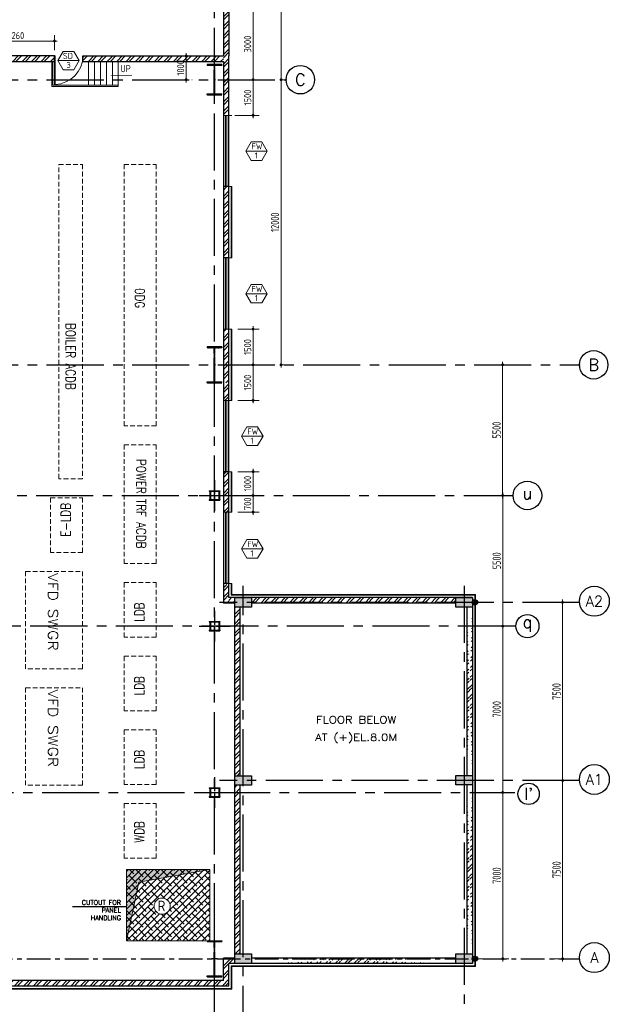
# Model space of a CAD drawing. Extents: x 18893 to 3351893, y -610358 to 406739.
# Tile 86 of 256: x 636736 to 661555, y 102356 to 143800. Entities that reach past the tile are written whole.
import ezdxf
from ezdxf.enums import TextEntityAlignment as Align

# ---------------------------------------------------------------- set-up
doc = ezdxf.new("R2010")
doc.units = 0
doc.header["$LTSCALE"] = 800
doc.header["$MEASUREMENT"] = 0
for name, pattern in [('CENTER', [2, 1.25, -0.25, 0.25, -0.25]), ('CENTER2', [1.125, 0.75, -0.125, 0.125, -0.125]), ('CONTINOUS', [0]), ('HIDDEN', [0.375, 0.25, -0.125])]:
    doc.linetypes.add(name, pattern=pattern)
doc.layers.get('0').update_dxf_attribs({"linetype": 'CONTINUOUS'})
for name, color, linetype in [('0-7-COL', 2, 'CENTER'), ('Aux Ped Stel', 7, 'CONTINUOUS'), ('Aux_col', 7, 'CONTINUOUS'), ('CL', 2, 'CENTER2'), ('COL', 1, 'CENTER'), ('GRID', 8, 'CENTER'), ('HATCH', 9, 'CONTINUOUS'), ('RAINWATER', 2, 'CONTINUOUS'), ('REV3', 2, 'CONTINUOUS'), ('WALL', 6, 'CONTINUOUS')]:
    doc.layers.add(name, color=color, linetype=linetype)
for name, color, linetype, lineweight in [('2CON', 1, 'CONTINUOUS', 13), ('A-CHEQUERED PLATE HATCH', 254, 'CONTINUOUS', 5), ('A-WIN TAG', 3, 'CONTINUOUS', 13), ('CLAD-1', 3, 'CONTINUOUS', 15), ('DIM', 4, 'CONTINUOUS', 13), ('dimension line', 4, 'CONTINUOUS', 15), ('DOOR', 235, 'CONTINUOUS', 13), ('EQUPT', 251, 'HIDDEN', 9), ('Opening', 30, 'CONTINUOUS', 15), ('STAIR', 4, 'CONTINUOUS', 13), ('T', 3, 'CONTINUOUS', 15), ('TEXT', 3, 'CONTINUOUS', 15), ('WALL HATCH', 251, 'CONTINUOUS', 13), ('WIN', 31, 'CONTINUOUS', 13)]:
    doc.layers.add(name, color=color, linetype=linetype, lineweight=lineweight)
doc.styles.add('COMPLEX', font='complex')
doc.styles.add('ROMANC', font='romanc')
doc.styles.add('ROMANS', font='ISO9.shx', dxfattribs={"width": 0.8})
doc.styles.add('S3', font='ROMANS1.SHX', dxfattribs={"width": 0.8})
doc.styles.get("Standard").update_dxf_attribs({"font": 'ISO9'})
doc.dimstyles.new('barka', dxfattribs={"dimscale": 100, "dimtxt": 3.5, "dimasz": 1.2, "dimexe": 2.5, "dimexo": 2.5, "dimgap": 0.8, "dimtad": 1, "dimdsep": 46, "dimtxsty": 'ROMANS', "dimblk": 'DDOT1', "dimcen": 0, "dimclrd": 256, "dimclre": 256, "dimclrt": 2, "dimadec": 0, "dimazin": 2, "dimtp": 0.1, "dimtm": 0.1, "dimtfac": 0.71, "dimtmove": 2, "dimatfit": 3, "dimfxl": 0, "dimlwd": -1, "dimlwe": -1, "dimarcsym": 0})
doc.dimstyles.new('barka INTERNAL DIM', dxfattribs={"dimscale": 100, "dimtxt": 3, "dimasz": 1.2, "dimexe": 2.5, "dimexo": 2.5, "dimgap": 0.8, "dimtad": 1, "dimdsep": 46, "dimtxsty": 'ROMANS', "dimblk": 'DDOT1', "dimcen": 0, "dimclrd": 256, "dimclre": 256, "dimclrt": 2, "dimadec": 0, "dimazin": 2, "dimtp": 0.1, "dimtm": 0.1, "dimtfac": 0.71, "dimtmove": 2, "dimatfit": 3, "dimfxl": 0, "dimlwd": -1, "dimlwe": -1, "dimarcsym": 0})
doc.dimstyles.get("Standard").update_dxf_attribs({"dimtxt": 0.18, "dimasz": 0.18, "dimexe": 0.18, "dimexo": 0.0625, "dimgap": 0.09, "dimtad": 0, "dimtih": 1, "dimtoh": 1, "dimdec": 4, "dimzin": 0, "dimdsep": 46, "dimtxsty": 'Standard', "dimcen": 0.09, "dimadec": 0, "dimazin": 0, "dimtfac": 1, "dimtdec": 4, "dimtofl": 0, "dimtmove": 0, "dimatfit": 3, "dimfxl": 0, "dimtolj": 1, "dimtzin": 0, "dimarcsym": 0})
pattern_1 = [(45, (122733.22, 0.005), (-198.87378, 198.87378), []), (45, (122865.8, 0.005), (-198.87378, 198.87378), [])]

# ---------------------------------------------------------------- blocks, each defined once
blk = doc.blocks.new('A$C1C927E47')
at = {"layer": 'COL'}
h = blk.add_hatch(dxfattribs=at)
h.set_pattern_fill('ANSI31', color=256, scale=100, style=0)
h.paths.add_polyline_path([(16, 0), (0, 0), (0, -710), (16, -710)])
h.paths.add_polyline_path([(16, 710), (0, 710), (0, 0), (16, 0)])
h.paths.add_polyline_path([(0, 710), (-16, 710), (-16, 0), (0, 0)])
h.paths.add_polyline_path([(0, 0), (-16, 0), (-16, -710), (0, -710)])
h.paths.add_polyline_path([(-310, -710), (-310, -760), (0, -760), (0, -710)])
h.paths.add_polyline_path([(310, -760), (310, -710), (0, -710), (0, -760)])
h.paths.add_polyline_path([(310, 710), (310, 760), (0, 760), (0, 710)])
h.paths.add_polyline_path([(-310, 760), (-310, 710), (0, 710), (0, 760)])
for p, q in [((310, 760), (-310, 760)), ((-310, 760), (-310, 710)), ((310, 710), (-310, 710)), ((-16, -710), (-16, 710)), ((16, -710), (16, 710)), ((310, 760), (310, 710)), ((-310, -710), (310, -710)), ((-310, -760), (-310, -710)), ((-310, -760), (310, -760)), ((310, -760), (310, -710))]:
    blk.add_line(p, q, dxfattribs=at)
at = {"layer": 'COL', "color": 2}
for p, q in [((0, -792), (0, 792)), ((44, 0), (-44, 0))]:
    blk.add_line(p, q, dxfattribs=at)
blk = doc.blocks.new('A$C41E52089')
at = {"layer": 'COL'}
h = blk.add_hatch(dxfattribs=at)
h.set_pattern_fill('ANSI31', color=256, scale=100, style=0)
h.paths.add_polyline_path([(310, -720), (0, -720), (0, -760), (310, -760)])
h.paths.add_polyline_path([(0, -720), (-310, -720), (-310, -760), (0, -760)])
h.paths.add_polyline_path([(0, 0), (-13, 0), (-13, -720), (0, -720)])
h.paths.add_polyline_path([(0, 720), (-13, 720), (-13, 0), (0, 0)])
h.paths.add_polyline_path([(12, 0), (0, 0), (0, -720), (12, -720)])
h.paths.add_polyline_path([(12, 720), (0, 720), (0, 0), (12, 0)])
h.paths.add_polyline_path([(310, 760), (0, 760), (0, 720), (12, 720), (310, 720)])
h.paths.add_polyline_path([(0, 760), (-310, 760), (-310, 720), (0, 720)])
for p, q in [((-310, 760), (310, 760)), ((-310, 760), (-310, 720)), ((-310, 720), (310, 720)), ((-13, -720), (-13, 720)), ((12, -720), (12, 720)), ((310, 760), (310, 720)), ((-310, -720), (310, -720)), ((-310, -760), (-310, -720)), ((-310, -760), (310, -760)), ((310, -760), (310, -720))]:
    blk.add_line(p, q, dxfattribs=at)
at = {"layer": 'COL', "color": 2}
for p, q in [((0, -800), (0, 800)), ((123, 0), (-123, 0))]:
    blk.add_line(p, q, dxfattribs=at)
blk = doc.blocks.new('SERVICE BUILDING-ARCH$0$dd1')
at = {"layer": 'DOOR'}
blk.add_lwpolyline([(-1000, 975), (0, 975), (0, 1000), (-1000, 1000)], close=True, dxfattribs=at)
blk.add_arc((13, 1014), 1014, 182.2093, 269.2412, dxfattribs=at)
blk = doc.blocks.new('A$C14326149')
at = {"layer": 'COL'}
h = blk.add_hatch(dxfattribs=at)
h.set_pattern_fill('ANSI31', color=256, scale=100, style=0)
h.paths.add_polyline_path([(310, 640), (0, 640), (0, 600), (310, 600)])
h.paths.add_polyline_path([(0, 600), (0, 640), (-310, 640), (-310, 600)])
h.paths.add_polyline_path([(0, -640), (0, -600), (-310, -600), (-310, -640)])
h.paths.add_polyline_path([(0, -600), (0, -640), (310, -640), (310, -600)])
h.paths.add_polyline_path([(-16, 0), (0, 0), (0, 600), (-16, 600)])
h.paths.add_polyline_path([(0, 0), (16, 0), (16, 600), (0, 600)])
h.paths.add_polyline_path([(16, 0), (0, 0), (0, -600), (16, -600)])
h.paths.add_polyline_path([(-16, -600), (0, -600), (0, 0), (-16, 0)])
for p, q in [((310, 640), (-310, 640)), ((-310, 640), (-310, 600)), ((310, 600), (-310, 600)), ((-16, -600), (-16, 600)), ((16, -600), (16, 600)), ((310, 640), (310, 600)), ((-310, -600), (310, -600)), ((-310, -640), (-310, -600)), ((-310, -640), (310, -640)), ((310, -640), (310, -600))]:
    blk.add_line(p, q, dxfattribs=at)
at = {"layer": 'COL', "color": 2}
for p, q in [((0, -672), (0, 672)), ((44, 0), (-44, 0))]:
    blk.add_line(p, q, dxfattribs=at)
blk = doc.blocks.new('DDOT1')
blk.add_line((-1, 0), (1, 0))
at = {"const_width": 0.5}
blk.add_lwpolyline([(-0.25, 0, 1), (0.25, 0, 1)], format="xyb", close=True, dxfattribs=at)
blk = doc.blocks.new('*D408')
at = {"layer": 'dimension line'}
for p, q in [((657046, 111274), (657320, 111274)), ((657070, 104394), (657070, 111154)), ((655881, 104274), (657320, 104274))]:
    blk.add_line(p, q, dxfattribs=at)
at = {"layer": 'dimension line', "xscale": 119.9999999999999, "yscale": 119.9999999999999, "zscale": 119.9999999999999}
for p, rotation in [((657070, 111274), 90), ((657070, 104274), 270)]:
    blk.add_blockref('DDOT1', p, dxfattribs=dict(at, rotation=rotation))
at = {"layer": 'dimension line', "color": 2, "insert": (656815, 107774), "char_height": 350, "attachment_point": 5, "rotation": 90, "style": 'ROMANS'}
blk.add_mtext('7000', dxfattribs=at)
blk = doc.blocks.new('*D409')
at = {"layer": 'dimension line'}
for p, q in [((656936, 118274), (657320, 118274)), ((657070, 111394), (657070, 118154)), ((657046, 111274), (657320, 111274))]:
    blk.add_line(p, q, dxfattribs=at)
at = {"layer": 'dimension line', "xscale": 119.9999999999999, "yscale": 119.9999999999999, "zscale": 119.9999999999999}
for p, rotation in [((657070, 118274), 90), ((657070, 111274), 270)]:
    blk.add_blockref('DDOT1', p, dxfattribs=dict(at, rotation=rotation))
at = {"layer": 'dimension line', "color": 2, "insert": (656815, 114774), "char_height": 350, "attachment_point": 5, "rotation": 90, "style": 'ROMANS'}
blk.add_mtext('7000', dxfattribs=at)
blk = doc.blocks.new('*D410')
at = {"layer": 'dimension line'}
for p, q in [((657070, 118394), (657070, 123654)), ((657076, 123774), (657320, 123774)), ((656936, 118274), (657320, 118274))]:
    blk.add_line(p, q, dxfattribs=at)
at = {"layer": 'dimension line', "xscale": 119.9999999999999, "yscale": 119.9999999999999, "zscale": 119.9999999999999}
for p, rotation in [((657070, 123774), 90), ((657070, 118274), 270)]:
    blk.add_blockref('DDOT1', p, dxfattribs=dict(at, rotation=rotation))
at = {"layer": 'dimension line', "color": 2, "insert": (656815, 121024), "char_height": 350, "attachment_point": 5, "rotation": 90, "style": 'ROMANS'}
blk.add_mtext('5500', dxfattribs=at)
blk = doc.blocks.new('*D411')
at = {"layer": 'dimension line'}
for p, q in [((657024, 129274), (657314, 129274)), ((657064, 123894), (657064, 129154)), ((657070, 123774), (657314, 123774))]:
    blk.add_line(p, q, dxfattribs=at)
at = {"layer": 'dimension line', "xscale": 119.9999999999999, "yscale": 119.9999999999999, "zscale": 119.9999999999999}
for p, rotation in [((657064, 129274), 90), ((657064, 123774), 270)]:
    blk.add_blockref('DDOT1', p, dxfattribs=dict(at, rotation=rotation))
at = {"layer": 'dimension line', "color": 2, "insert": (656809, 126524), "char_height": 350, "attachment_point": 5, "rotation": 90, "style": 'ROMANS'}
blk.add_mtext('5500', dxfattribs=at)
blk = doc.blocks.new('*D412')
at = {"layer": 'dimension line'}
for p, q in [((647697, 141274), (647988, 141274)), ((647738, 129394), (647738, 141154)), ((647697, 129274), (647988, 129274))]:
    blk.add_line(p, q, dxfattribs=at)
at = {"layer": 'dimension line', "xscale": 119.9999999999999, "yscale": 119.9999999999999, "zscale": 119.9999999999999}
for p, rotation in [((647738, 141274), 90), ((647738, 129274), 270)]:
    blk.add_blockref('DDOT1', p, dxfattribs=dict(at, rotation=rotation))
at = {"layer": 'dimension line', "color": 2, "insert": (647483, 135274), "char_height": 350, "attachment_point": 5, "rotation": 90, "style": 'ROMANS'}
blk.add_mtext('12000', dxfattribs=at)
blk = doc.blocks.new('*D413')
at = {"layer": 'dimension line'}
for p, q in [((647697, 156774), (647988, 156774)), ((647738, 141394), (647738, 156654)), ((647697, 141274), (647988, 141274))]:
    blk.add_line(p, q, dxfattribs=at)
at = {"layer": 'dimension line', "xscale": 119.9999999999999, "yscale": 119.9999999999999, "zscale": 119.9999999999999}
for p, rotation in [((647738, 156774), 90), ((647738, 141274), 270)]:
    blk.add_blockref('DDOT1', p, dxfattribs=dict(at, rotation=rotation))
at = {"layer": 'dimension line', "color": 2, "insert": (647483, 149024), "char_height": 350, "attachment_point": 5, "rotation": 90, "style": 'ROMANS'}
blk.add_mtext('15500', dxfattribs=at)
blk = doc.blocks.new('*D415')
at = {"layer": 'DIM'}
for p, q in [((645790, 141274), (646811, 141274)), ((646561, 141154), (646561, 139894)), ((645790, 139774), (646811, 139774))]:
    blk.add_line(p, q, dxfattribs=at)
at = {"layer": 'DIM', "xscale": 119.9999999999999, "yscale": 119.9999999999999, "zscale": 119.9999999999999}
for p, rotation in [((646561, 141274), 90), ((646561, 139774), 270)]:
    blk.add_blockref('DDOT1', p, dxfattribs=dict(at, rotation=rotation))
at = {"layer": 'DIM', "color": 2, "insert": (646331, 140524), "char_height": 300, "attachment_point": 5, "rotation": 90, "style": 'ROMANS'}
blk.add_mtext('1500', dxfattribs=at)
blk = doc.blocks.new('*D416')
at = {"layer": 'DIM'}
for p, q in [((645918, 144274), (646811, 144274)), ((646561, 141394), (646561, 144154)), ((645790, 141274), (646811, 141274))]:
    blk.add_line(p, q, dxfattribs=at)
at = {"layer": 'DIM', "xscale": 119.9999999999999, "yscale": 119.9999999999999, "zscale": 119.9999999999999}
for p, rotation in [((646561, 144274), 90), ((646561, 141274), 270)]:
    blk.add_blockref('DDOT1', p, dxfattribs=dict(at, rotation=rotation))
at = {"layer": 'DIM', "color": 2, "insert": (646331, 142774), "char_height": 300, "attachment_point": 5, "rotation": 90, "style": 'ROMANS'}
blk.add_mtext('3000', dxfattribs=at)
blk = doc.blocks.new('*D497')
at = {"layer": 'DIM'}
for p, q in [((634940, 142524), (634940, 143152)), ((638200, 142524), (638200, 143152)), ((638080, 142902), (635060, 142902))]:
    blk.add_line(p, q, dxfattribs=at)
at = {"layer": 'DIM', "xscale": 119.9999999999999, "yscale": 119.9999999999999, "zscale": 119.9999999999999, "rotation": 180}
blk.add_blockref('DDOT1', (634940, 142902), dxfattribs=at)
at = {"layer": 'DIM', "xscale": 119.9999999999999, "yscale": 119.9999999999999, "zscale": 119.9999999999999}
blk.add_blockref('DDOT1', (638200, 142902), dxfattribs=at)
at = {"layer": 'DIM', "color": 2, "insert": (636570, 143132), "char_height": 300, "attachment_point": 5, "style": 'ROMANS'}
blk.add_mtext('3260', dxfattribs=at)
blk = doc.blocks.new('*D499')
at = {"layer": 'DIM'}
for p, q in [((643741, 141394), (643741, 142154)), ((643977, 142274), (643991, 142274)), ((643977, 141274), (643991, 141274))]:
    blk.add_line(p, q, dxfattribs=at)
at = {"layer": 'DIM', "xscale": 119.9999999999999, "yscale": 119.9999999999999, "zscale": 119.9999999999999}
for p, rotation in [((643741, 142274), 90), ((643741, 141274), 270)]:
    blk.add_blockref('DDOT1', p, dxfattribs=dict(at, rotation=rotation))
at = {"layer": 'DIM', "color": 2, "insert": (643511, 141774), "char_height": 300, "attachment_point": 5, "rotation": 90, "style": 'ROMANS'}
blk.add_mtext('1000', dxfattribs=at)
blk = doc.blocks.new('*D507')
at = {"layer": 'DIM'}
for p, q in [((645918, 130774), (646811, 130774)), ((646561, 129394), (646561, 130654)), ((645918, 129274), (646811, 129274))]:
    blk.add_line(p, q, dxfattribs=at)
at = {"layer": 'DIM', "xscale": 119.9999999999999, "yscale": 119.9999999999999, "zscale": 119.9999999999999}
for p, rotation in [((646561, 130774), 90), ((646561, 129274), 270)]:
    blk.add_blockref('DDOT1', p, dxfattribs=dict(at, rotation=rotation))
at = {"layer": 'DIM', "color": 2, "insert": (646331, 130024), "char_height": 300, "attachment_point": 5, "rotation": 90, "style": 'ROMANS'}
blk.add_mtext('1500', dxfattribs=at)
blk = doc.blocks.new('*D508')
at = {"layer": 'DIM'}
for p, q in [((645918, 129274), (646811, 129274)), ((646561, 127894), (646561, 129154)), ((645918, 127774), (646811, 127774))]:
    blk.add_line(p, q, dxfattribs=at)
at = {"layer": 'DIM', "xscale": 119.9999999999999, "yscale": 119.9999999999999, "zscale": 119.9999999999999}
for p, rotation in [((646561, 129274), 90), ((646561, 127774), 270)]:
    blk.add_blockref('DDOT1', p, dxfattribs=dict(at, rotation=rotation))
at = {"layer": 'DIM', "color": 2, "insert": (646331, 128524), "char_height": 300, "attachment_point": 5, "rotation": 90, "style": 'ROMANS'}
blk.add_mtext('1500', dxfattribs=at)
blk = doc.blocks.new('*D509')
at = {"layer": 'DIM'}
for p, q in [((645918, 124774), (646811, 124774)), ((646561, 124654), (646561, 123894)), ((645918, 123774), (646811, 123774))]:
    blk.add_line(p, q, dxfattribs=at)
at = {"layer": 'DIM', "xscale": 119.9999999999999, "yscale": 119.9999999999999, "zscale": 119.9999999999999}
for p, rotation in [((646561, 124774), 90), ((646561, 123774), 270)]:
    blk.add_blockref('DDOT1', p, dxfattribs=dict(at, rotation=rotation))
at = {"layer": 'DIM', "color": 2, "insert": (646331, 124274), "char_height": 300, "attachment_point": 5, "rotation": 90, "style": 'ROMANS'}
blk.add_mtext('1000', dxfattribs=at)
blk = doc.blocks.new('*D510')
at = {"layer": 'DIM'}
for p, q in [((645918, 123774), (646811, 123774)), ((646561, 123194), (646561, 123654)), ((645918, 123074), (646811, 123074))]:
    blk.add_line(p, q, dxfattribs=at)
at = {"layer": 'DIM', "xscale": 119.9999999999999, "yscale": 119.9999999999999, "zscale": 119.9999999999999}
for p, rotation in [((646561, 123774), 90), ((646561, 123074), 270)]:
    blk.add_blockref('DDOT1', p, dxfattribs=dict(at, rotation=rotation))
at = {"layer": 'DIM', "color": 2, "insert": (646331, 123424), "char_height": 300, "attachment_point": 5, "rotation": 90, "style": 'ROMANS'}
blk.add_mtext('700', dxfattribs=at)
blk = doc.blocks.new('*D511')
at = {"layer": 'dimension line'}
for p, q in [((658965, 111774), (659839, 111774)), ((659589, 104394), (659589, 111654)), ((659038, 104274), (659839, 104274))]:
    blk.add_line(p, q, dxfattribs=at)
at = {"layer": 'dimension line', "xscale": 119.9999999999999, "yscale": 119.9999999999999, "zscale": 119.9999999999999}
for p, rotation in [((659589, 111774), 90), ((659589, 104274), 270)]:
    blk.add_blockref('DDOT1', p, dxfattribs=dict(at, rotation=rotation))
at = {"layer": 'dimension line', "color": 2, "insert": (659334, 108024), "char_height": 350, "attachment_point": 5, "rotation": 90, "style": 'ROMANS'}
blk.add_mtext('7500', dxfattribs=at)
blk = doc.blocks.new('*D512')
at = {"layer": 'dimension line'}
for p, q in [((658872, 119274), (659839, 119274)), ((659589, 111894), (659589, 119154)), ((658965, 111774), (659839, 111774))]:
    blk.add_line(p, q, dxfattribs=at)
at = {"layer": 'dimension line', "xscale": 119.9999999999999, "yscale": 119.9999999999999, "zscale": 119.9999999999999}
for p, rotation in [((659589, 119274), 90), ((659589, 111774), 270)]:
    blk.add_blockref('DDOT1', p, dxfattribs=dict(at, rotation=rotation))
at = {"layer": 'dimension line', "color": 2, "insert": (659334, 115524), "char_height": 350, "attachment_point": 5, "rotation": 90, "style": 'ROMANS'}
blk.add_mtext('7500', dxfattribs=at)
blk = doc.blocks.new('GRD')
at = {"layer": 'CL', "linetype": 'Continuous'}
blk.add_circle((0, 419.99985), 419.99985, dxfattribs=at)
at = {"layer": 'CL', "color": 4, "style": 'COMPLEX'}
blk.add_attdef('GRD', text='', height=300, dxfattribs=at).set_placement((0, 419.99985), align=Align.MIDDLE)
blk = doc.blocks.new('AUX COL')
at = {"layer": 'Aux Ped Stel'}
for p, q in [((-225, 200), (-225, 175)), ((-225, 200), (225, 200)), ((-225, 175), (225, 175)), ((-200, 175), (-200, -175)), ((-175, 175), (-175, -175)), ((175, 175), (175, -175)), ((200, 175), (200, -175)), ((225, 200), (225, 175)), ((-225, -175), (-225, -200)), ((-225, -175), (225, -175)), ((-225, -200), (225, -200)), ((225, -175), (225, -200))]:
    blk.add_line(p, q, dxfattribs=at)
at = {"layer": 'CL'}
for p, q in [((0, 650), (0, -650)), ((-650, 0), (650, 0))]:
    blk.add_line(p, q, dxfattribs=at)

msp = doc.modelspace()

# ---------------------------------------------------------------- hatches: boundary and pattern name
at = {"layer": 'A-CHEQUERED PLATE HATCH', "linetype": 'Continuous'}
h = msp.add_hatch(dxfattribs=at)
h.set_pattern_fill('ANSI38', color=256, scale=1500, angle=180, style=0)
h.set_pattern_definition([(225, (-368015.2, -232816.84), (132.58252, -132.58252), []), (315, (-368015.2, -232816.84), (397.747564, -132.58252), [468.75, -281.25])])
edge = h.paths.add_edge_path(flags=16)
edge.add_arc((642731.1, 106486.78), 339.74, 0, 180)
edge.add_arc((642731.1, 106486.78), 339.74, 180, 360)
h.paths.add_polyline_path([(644734.03, 108020.16), (644734.03, 105020.16), (641234.03, 105027.7), (641234.03, 108027.7)])
at = {"layer": 'HATCH'}
h = msp.add_hatch(dxfattribs=at)
h.set_pattern_fill('AR-CONC', color=256, scale=50, style=0)
h.set_pattern_definition([(50, (0, 0), (358.63009, -31.37607), [37.5, -412.5]), (355, (0, 0), (-69.37567, 376.09607), [30, -330]), (100.451444, (29.9, -2.6), (289.25442, 344.72), [31.8701, -350.57106]), (46.1842, (0, 100), (533.62067, -82.75964), [56.25, -618.75]), (96.635635, (44.47, 93.1), (467.33097, 487.0593), [47.80517, -525.8569]), (351.18416, (0, 100), (467.33097, 487.0593), [45, -495]), (21, (50, 75), (298.45353, -201.30945), [37.5, -412.5]), (326, (50, 75), (121.65767, 362.57502), [30, -330]), (71.451445, (74.87, 58.22), (420.11119, 161.26558), [31.8701, -350.57106]), (37.5, (0, 0), (6.079928, 166.446927), [0, -326, 0, -335, 0, -331.25]), (7.5, (0, 0), (131.53477, 197.205856), [0, -191, 0, -318.5, 0, -126.25]), (327.5, (-111.5, 0), (266.911218, -11.277436), [0, -125, 0, -390, 0, -517.5]), (317.5, (-161.5, 0), (291.593085, 50.05249), [0, -162.5, 0, -259, 0, -367.5])])
h.paths.add_polyline_path([(645789.76, 119473.93), (645789.76, 119073.93), (646489.76, 119073.93), (646489.76, 119473.93)])
h.paths.add_polyline_path([(655089.76, 119473.93), (655089.76, 119073.93), (655789.76, 119073.93), (655789.76, 119473.93)])
h.paths.add_polyline_path([(655789.76, 111590.18), (655789.76, 111990.18), (655089.76, 111990.18), (655089.76, 111590.18)])
h.paths.add_polyline_path([(655789.76, 104074), (655789.76, 104473.93), (655089.76, 104473.93), (655089.76, 104074)])
h.paths.add_polyline_path([(646489.76, 104073.93), (646489.76, 104473.93), (645789.76, 104473.93), (645789.76, 104073.93)])
h.paths.add_polyline_path([(645789.76, 111973.93), (645789.76, 111573.93), (646489.76, 111573.93), (646489.76, 111973.93)])
at = {"layer": 'Opening'}
h = msp.add_hatch(dxfattribs=at)
h.set_pattern_fill('ANSI31', color=5)
h.set_pattern_definition([(45, (0, 0), (-0.088388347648, 0.088388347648), [])])
h.paths.add_polyline_path([(644734.03, 108023.93), (641234.03, 108023.93), (641234.03, 105023.93), (641750.4, 107496.86)])
at = {"layer": 'WALL HATCH'}
h = msp.add_hatch(dxfattribs=at)
h.set_pattern_fill('ANSI32', color=256, scale=750, style=0)
h.set_pattern_definition([(45, (122733.22, 1e-05), (-198.87378, 198.87378), []), (45, (122865.8, 1e-05), (-198.87378, 198.87378), [])])
h.paths.add_polyline_path([(645309.76, 139773.93), (645539.76, 139773.93), (645539.76, 144273.93), (645309.76, 144273.93), (645309.76, 147273.93), (645539.76, 147273.93), (645539.76, 150773.94), (645309.76, 150773.94), (645309.76, 153773.94), (645539.76, 153773.94), (645539.76, 158773.94), (645309.76, 158773.94), (645309.76, 161773.94), (645539.76, 161773.94), (645539.76, 164498.93), (623339.76, 164498.93), (623339.76, 158728.93), (623569.76, 158728.93), (623569.76, 164268.93), (645309.76, 164268.93), (645309.76, 128513.93), (645539.76, 128513.93), (645539.76, 130773.93), (645309.76, 130773.93), (645309.76, 133773.93), (645539.76, 133773.93), (645539.76, 136773.93), (645309.76, 136773.93)])
h.paths.add_polyline_path([(623569.76, 144273.93), (623339.76, 144273.93), (623339.76, 147273.93), (623569.76, 147273.93), (623569.76, 150773.94), (623339.76, 150773.94), (623339.76, 153773.94), (623569.76, 153773.94), (623569.76, 157528.93), (623339.76, 157528.93), (623339.76, 142273.93), (623569.76, 142273.93)])
h = msp.add_hatch(dxfattribs=at)
h.set_pattern_fill('ANSI32', color=256, scale=750, style=0)
h.paths.add_polyline_path([(638199.86, 142273.93), (623569.76, 142273.93), (623339.76, 142273.93), (623339.76, 142043.93), (638199.86, 142043.93)])
h = msp.add_hatch(dxfattribs=at)
h.set_pattern_fill('ANSI32', color=256, scale=750, style=0)
h.paths.add_polyline_path([(645309.76, 142273.93), (639399.86, 142273.93), (639399.86, 142043.93), (645309.76, 142043.93)])
h = msp.add_hatch(dxfattribs=at)
h.set_pattern_fill('ANSI32', color=256, scale=750, style=0)
h.paths.add_polyline_path([(645539.76, 124773.93), (645309.76, 124773.93), (645309.76, 127773.93), (645539.76, 127773.93), (645539.76, 128513.93), (645309.76, 128513.93), (645309.76, 123023.92), (645539.76, 123023.92)])
h.paths.add_polyline_path([(645309.76, 119243.93), (645539.76, 119243.93), (645539.76, 123023.92), (645539.76, 120023.92), (645309.76, 120023.92)])
h.paths.add_polyline_path([(645539.76, 104303.93), (645309.76, 104303.93), (645309.76, 103353.93), (624054.76, 103353.93), (624054.76, 103513.93), (623824.76, 103513.93), (623824.76, 103123.93), (645539.76, 103123.93)])
h = msp.add_hatch(dxfattribs=at)
h.set_pattern_fill('ANSI32', color=256, scale=750, style=0)
h.set_pattern_definition(pattern_1)
h.paths.add_polyline_path([(645789.76, 119243.93), (645789.76, 119473.93), (645539.76, 119473.93), (645539.76, 119243.93)])
h.paths.add_polyline_path([(655089.76, 119243.93), (655089.76, 119473.93), (646489.76, 119473.93), (646489.76, 119243.93)])
h = msp.add_hatch(dxfattribs=at)
h.set_pattern_fill('ANSI32', color=256, scale=750, style=0)
h.paths.add_polyline_path([(646019.76, 119073.93), (645789.76, 119073.93), (645789.76, 111973.93), (646019.76, 111973.93)])
h.paths.add_polyline_path([(646019.76, 111573.93), (645789.76, 111573.93), (645789.76, 104473.93), (646019.76, 104473.93)])
h = msp.add_hatch(dxfattribs=at)
h.set_pattern_fill('ANSI32', color=256, scale=750, style=0)
h.set_pattern_definition(pattern_1)
edge = h.paths.add_edge_path()
edge.add_line((655559.76, 119073.93), (655559.76, 111990.18))
edge.add_line((655789.76, 119073.93), (655789.76, 111990.18))
h = msp.add_hatch(dxfattribs=at)
h.set_pattern_fill('ANSI32', color=256, scale=750, style=0)
h.set_pattern_definition(pattern_1)
edge = h.paths.add_edge_path()
edge.add_line((655559.76, 111590.18), (655559.76, 104473.93))
edge.add_line((655789.76, 111590.18), (655789.76, 104473.93))
h = msp.add_hatch(dxfattribs=at)
h.set_pattern_fill('ANSI32', color=256, scale=750, style=0)
h.paths.add_polyline_path([(645789.76, 104303.93), (645539.76, 104303.93), (645539.76, 104073.98), (645789.76, 104073.98)])
h = msp.add_hatch(dxfattribs=at)
h.set_pattern_fill('ANSI32', color=256, scale=750, style=0)
h.set_pattern_definition(pattern_1)
edge = h.paths.add_edge_path()
edge.add_line((655021.21, 104304), (646489.76, 104303.93))
edge.add_line((655046.41, 104074), (646489.76, 104073.98))

# ---------------------------------------------------------------- linework, layer by layer
for centre in [(655899.76, 119273.85), (655899.76, 104273.85)]:
    msp.add_circle(centre, 75)
at = {"layer": '0-7-COL', "linetype": 'Continuous'}
for centre, radius in [((648550.35, 141273.93), 600), ((660896.85, 129273.93), 600), ((658108.39, 123773.93), 600), ((658108.39, 118273.93), 486.61), ((658155.5, 111214.95), 450.06)]:
    msp.add_circle(centre, radius, dxfattribs=at)
at = {"layer": '2CON'}
for p, q in [((639235.64, 142077.15), (638335.64, 142077.15)), ((646257.28, 138268.03), (647157.28, 138268.03)), ((646257.28, 132268.03), (647157.28, 132268.03)), ((646078.28, 126268.03), (646978.28, 126268.03)), ((646078.28, 121524.41), (646978.28, 121524.41))]:
    msp.add_line(p, q, dxfattribs=at)
at = {"layer": 'A-WIN TAG'}
for points in [[(638560.64, 142466.86), (638335.64, 142077.15), (638560.64, 141687.44), (639010.64, 141687.44), (639235.64, 142077.15), (639010.64, 142466.86)], [(646932.28, 138657.74), (647157.28, 138268.03), (646932.28, 137878.32), (646482.28, 137878.32), (646257.28, 138268.03), (646482.28, 138657.74)], [(646932.28, 132657.74), (647157.28, 132268.03), (646932.28, 131878.32), (646482.28, 131878.32), (646257.28, 132268.03), (646482.28, 132657.74)], [(646753.28, 126657.74), (646978.28, 126268.03), (646753.28, 125878.32), (646303.28, 125878.32), (646078.28, 126268.03), (646303.28, 126657.74)], [(646753.28, 121914.12), (646978.28, 121524.41), (646753.28, 121134.7), (646303.28, 121134.7), (646078.28, 121524.41), (646303.28, 121914.12)]]:
    msp.add_lwpolyline(points, close=True, dxfattribs=at)
at = {"layer": 'CL'}
for p, q in [((655899.76, 119411.51), (655899.76, 119136.36)), ((655759.85, 119273.93), (656039.67, 119273.93)), ((655759.85, 104273.93), (656039.67, 104273.93)), ((655899.76, 104411.51), (655899.76, 104136.36))]:
    msp.add_line(p, q, dxfattribs=at)
at = {"layer": 'CLAD-1'}
for p, q in [((645539.76, 139773.93), (645667.76, 139773.93)), ((645539.76, 139773.93), (645667.76, 139773.93)), ((645539.76, 136773.93), (645667.76, 136773.93)), ((645539.76, 136773.93), (645667.76, 136773.93)), ((645539.76, 133773.93), (645667.76, 133773.93)), ((645539.76, 133773.93), (645667.76, 133773.93)), ((645539.76, 130773.93), (645667.76, 130773.93)), ((645539.76, 130773.93), (645667.76, 130773.93)), ((645539.76, 127773.93), (645667.76, 127773.93)), ((645539.76, 127773.93), (645667.76, 127773.93)), ((645539.76, 124773.93), (645667.76, 124773.93)), ((645539.76, 124773.93), (645667.76, 124773.93)), ((645639.76, 124773.93), (645639.76, 123073.92)), ((645667.76, 124773.93), (645667.76, 123073.92)), ((645539.76, 123073.92), (645667.76, 123073.92)), ((645539.76, 123073.92), (645667.76, 123073.92)), ((645539.76, 120073.92), (645667.76, 120073.92)), ((645539.76, 120073.92), (645667.76, 120073.92)), ((645639.76, 120073.92), (645639.76, 119573.93)), ((645667.76, 120073.92), (645667.76, 119601.93)), ((655889.76, 119573.93), (645639.76, 119573.93)), ((655917.76, 119601.93), (645667.76, 119601.93)), ((655889.76, 119573.93), (655889.76, 103973.98)), ((655917.76, 119601.93), (655917.76, 103945.98)), ((655889.76, 103973.98), (645639.76, 103973.98)), ((645639.76, 103973.98), (645639.76, 103023.93)), ((645667.76, 103945.98), (645667.76, 102995.93)), ((655917.76, 103945.98), (645667.76, 103945.98)), ((613407.85, 103023.93), (645639.76, 103023.93)), ((613407.85, 102995.93), (645667.76, 102995.93))]:
    msp.add_line(p, q, dxfattribs=at)
at = {"layer": 'CLAD-1', "flags": 128}
for points in [[(645639.76, 133773.93), (645639.76, 136773.93)], [(645667.76, 133773.93), (645667.76, 136773.93)], [(645639.76, 127773.93), (645639.76, 130513.93), (645639.76, 130513.93), (645639.76, 130773.93)], [(645667.76, 127773.93), (645667.76, 130541.93), (645667.76, 130541.93), (645667.76, 130773.93)]]:
    msp.add_lwpolyline(points, dxfattribs=at)
at = {"layer": 'COL', "linetype": 'CONTINOUS'}
for points in [[(645789.76, 119473.93), (646489.76, 119473.93), (646489.76, 119073.93), (645789.76, 119073.93)], [(655089.76, 119473.93), (655789.76, 119473.93), (655789.76, 119073.93), (655089.76, 119073.93)], [(645789.76, 111973.93), (646489.76, 111973.93), (646489.76, 111573.93), (645789.76, 111573.93)], [(655089.76, 111990.18), (655789.76, 111990.18), (655789.76, 111590.18), (655089.76, 111590.18)], [(645789.76, 104473.93), (646489.76, 104473.93), (646489.76, 104073.93), (645789.76, 104073.93)], [(655089.76, 104473.93), (655789.76, 104473.93), (655789.76, 104073.93), (655089.76, 104073.93)]]:
    msp.add_lwpolyline(points, close=True, dxfattribs=at)
at = {"layer": 'DIM'}
msp.add_circle((642731.1, 106486.78), 339.74, dxfattribs=at)
at = {"layer": 'EQUPT'}
for points in [[(638385.12, 137705.9), (639385.12, 137705.9), (639385.12, 124478), (638385.12, 124478)], [(641135.12, 137705.9), (642485.12, 137705.9), (642485.12, 126705.9), (641135.12, 126705.9)], [(641135.12, 125905.9), (642485.12, 125905.9), (642485.12, 120905.9), (641135.12, 120905.9)], [(639385.12, 121378), (638035.12, 121378), (638035.12, 123678), (639385.12, 123678)], [(639385.12, 120578), (639385.12, 116478), (636985.12, 116478), (636985.12, 120578)], [(642485.12, 117805.9), (641135.12, 117805.9), (641135.12, 120105.9), (642485.12, 120105.9)], [(642485.12, 114705.9), (641135.12, 114705.9), (641135.12, 117005.9), (642485.12, 117005.9)], [(639385.12, 115678), (639385.12, 111578), (636985.12, 111578), (636985.12, 115678)], [(642485.12, 111605.9), (641135.12, 111605.9), (641135.12, 113905.9), (642485.12, 113905.9)], [(642485.12, 108505.9), (641135.12, 108505.9), (641135.12, 110805.9), (642485.12, 110805.9)]]:
    msp.add_lwpolyline(points, close=True, dxfattribs=at)
at = {"layer": 'GRID', "linetype": 'CENTER2', "ltscale": 4}
for p, q in [((644939.76, 97857.44), (644939.76, 166281.33)), ((612671.56, 141273.93), (647950.35, 141273.93)), ((612671.56, 129273.93), (660334.32, 129273.93)), ((623030.64, 123773.92), (657508.39, 123773.92)), ((646139.76, 100740.1), (646139.76, 119972.19)), ((655439.76, 119972.19), (655439.76, 97818.36)), ((660296.85, 119273.93), (645153.49, 119273.93)), ((657583.93, 118273.93), (623321.54, 118273.93)), ((660296.85, 111773.93), (645153.49, 111773.93)), ((623279.02, 111273.93), (657583.66, 111273.93))]:
    msp.add_line(p, q, dxfattribs=at)
at = {"layer": 'GRID'}
msp.add_line((613031.69, 104273.93), (660296.85, 104273.93), dxfattribs=at)
at = {"layer": 'Opening'}
msp.add_lwpolyline([(644734.03, 108023.93), (641234.03, 108023.93), (641234.03, 105023.93), (644734.03, 105023.93)], close=True, dxfattribs=at)
at = {"layer": 'Opening', "flags": 128}
msp.add_lwpolyline([(644734.03, 108023.93), (641750.4, 107496.86), (641234.03, 105023.93)], dxfattribs=at)
at = {"layer": 'RAINWATER'}
for centre in [(655899.76, 119273.93), (655899.76, 104273.93)]:
    msp.add_circle(centre, 110, dxfattribs=at)
at = {"layer": 'REV3', "linetype": 'Continuous', "flags": 128}
msp.add_lwpolyline([(640544.27, 141446.57, 0, 150, 0), (640898.97, 141446.57, 25, 25, 0), (641457.61, 141446.57, 25, 25, 0)], format="xyseb", dxfattribs=at)
at = {"layer": 'STAIR'}
for p, q in [((638086.86, 142043.93), (638086.86, 140993.93)), ((638136.86, 142043.93), (638136.86, 141043.93)), ((639636.86, 141043.93), (639636.86, 142043.93)), ((639886.86, 141043.93), (639886.86, 142043.93)), ((640136.86, 141043.93), (640136.86, 142043.93)), ((640386.86, 141043.93), (640386.86, 142043.93)), ((640636.86, 141043.93), (640636.86, 142043.93)), ((640636.86, 141043.93), (640636.86, 142043.93)), ((640886.86, 140993.93), (640886.86, 142043.93)), ((638086.86, 140993.93), (640886.86, 140993.93)), ((638136.86, 141043.93), (640886.86, 141043.93))]:
    msp.add_line(p, q, dxfattribs=at)
at = {"layer": 'WALL'}
for p, q in [((645309.76, 164268.93), (645309.76, 142273.93)), ((645539.76, 164498.93), (645539.76, 142273.93)), ((638199.86, 142273.93), (623569.76, 142273.93)), ((638199.86, 142043.93), (638199.86, 142273.93)), ((639399.86, 142043.93), (639399.86, 142273.93)), ((639399.86, 142273.93), (645309.76, 142273.93)), ((639636.86, 142273.93), (639636.86, 142273.93)), ((645539.76, 119473.93), (645539.76, 142273.93)), ((623339.76, 142043.93), (638199.86, 142043.93)), ((639399.86, 142043.93), (645309.76, 142043.93)), ((645309.76, 142043.93), (645309.76, 119243.93)), ((644940.09, 139043.93), (644941.69, 139043.93)), ((644940.09, 139043.93), (644941.69, 139043.93)), ((644940.09, 139043.93), (644941.69, 139043.93)), ((645539.76, 136773.93), (645309.76, 136773.93)), ((645539.76, 133773.93), (645309.76, 133773.93)), ((645539.76, 124773.93), (645309.76, 124773.93)), ((645539.76, 120073.92), (645309.76, 120073.92)), ((655789.76, 119473.93), (645539.76, 119473.93)), ((655789.76, 119473.93), (655789.76, 111990.18)), ((645789.76, 119243.93), (645309.76, 119243.93)), ((645789.76, 111973.93), (645789.76, 119073.93)), ((646019.76, 111973.93), (646019.76, 119073.93)), ((655089.76, 119243.93), (646489.76, 119243.93)), ((655559.76, 119073.93), (655559.76, 111990.18)), ((645789.76, 104473.93), (645789.76, 111573.93)), ((646019.76, 104473.93), (646019.76, 111573.93)), ((655559.76, 111590.18), (655559.76, 105322.74)), ((655789.76, 111590.18), (655789.76, 105322.74)), ((655559.76, 105322.77), (655559.76, 104473.93)), ((655789.76, 105322.77), (655789.76, 104073.93)), ((645789.76, 104303.93), (645309.76, 104303.93)), ((645309.76, 103353.93), (645309.76, 104303.93)), ((645789.76, 104073.98), (645539.76, 104073.98)), ((645539.76, 103123.93), (645539.76, 104073.98)), ((654589.76, 104303.99), (646489.76, 104303.93)), ((654589.53, 104073.98), (646489.76, 104073.98)), ((655089.76, 104304), (654589.76, 104304)), ((655789.76, 104074), (654589.76, 104074)), ((645309.76, 103353.93), (624054.76, 103353.93)), ((645539.76, 103123.93), (623824.76, 103123.93))]:
    msp.add_line(p, q, dxfattribs=at)
at = {"layer": 'WIN'}
for p, q in [((645399.76, 136773.93), (645399.76, 139773.93)), ((645449.76, 136773.93), (645449.76, 139773.93)), ((645399.76, 133773.93), (645399.76, 130773.93)), ((645449.76, 133773.93), (645449.76, 130773.93)), ((645399.76, 124773.93), (645399.76, 127773.93)), ((645449.76, 124773.93), (645449.76, 127773.93)), ((645399.76, 120073.92), (645399.76, 123073.92)), ((645449.76, 120073.92), (645449.76, 123073.92))]:
    msp.add_line(p, q, dxfattribs=at)
for points in [[(645539.76, 139773.93), (645309.76, 139773.93), (645309.76, 136773.93), (645539.76, 136773.93)], [(645539.76, 130773.93), (645309.76, 130773.93), (645309.76, 133773.93), (645539.76, 133773.93)], [(645539.76, 127773.93), (645309.76, 127773.93), (645309.76, 124773.93), (645539.76, 124773.93)], [(645539.76, 123073.92), (645309.76, 123073.92), (645309.76, 120073.92), (645539.76, 120073.92)]]:
    msp.add_lwpolyline(points, close=True, dxfattribs=at)

# ---------------------------------------------------------------- block references
at = {"layer": 'Aux_col'}
for p in [(644939.76, 123774.03), (644939.76, 118274.03), (644939.76, 111274.03)]:
    msp.add_blockref('AUX COL', p, dxfattribs=at)
at = {"layer": 'COL'}
for name, p in [('A$C14326149', (644939.76, 141273.93)), ('A$C1C927E47', (644939.76, 129273.93)), ('A$C41E52089', (644939.76, 104273.93))]:
    msp.add_blockref(name, p, dxfattribs=at)
at = {"layer": 'DIM'}
ref = msp.add_blockref('GRD', (660925.07, 119951.25), dxfattribs=dict(at, xscale=1.5, yscale=1.5, zscale=1.5, rotation=180))
ref.add_attrib('GRD', 'A2', dxfattribs={"layer": 'CL', "color": 4, "height": 450, "style": 'COMPLEX'}).set_placement((660925.07, 119321.26), align=Align.MIDDLE)
ref = msp.add_blockref('GRD', (660925.07, 112451.25), dxfattribs=dict(at, xscale=1.5, yscale=1.5, zscale=1.5, rotation=180))
ref.add_attrib('GRD', 'A1', dxfattribs={"layer": 'CL', "color": 4, "height": 450, "style": 'COMPLEX'}).set_placement((660925.07, 111821.26), align=Align.MIDDLE)
ref = msp.add_blockref('GRD', (660925.07, 104951.25), dxfattribs=dict(at, xscale=1.5, yscale=1.5, zscale=1.5, rotation=180))
ref.add_attrib('GRD', 'A', dxfattribs={"layer": 'CL', "color": 4, "height": 450, "style": 'COMPLEX'}).set_placement((660925.07, 104321.26), align=Align.MIDDLE)
at = {"layer": 'DOOR', "xscale": 1.199999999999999, "yscale": 1.199999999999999, "zscale": 1.199999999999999, "rotation": 89.99999988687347}
msp.add_blockref('SERVICE BUILDING-ARCH$0$dd1', (639399.86, 142273.93), dxfattribs=at)

# ---------------------------------------------------------------- texts
at = {"layer": '0-7-COL', "color": 4, "linetype": 'Continuous', "style": 'ROMANC'}
for s, p in [('C', (648550.35, 141273.93)), ('B', (660896.85, 129273.93)), ('u', (658108.39, 123866.87)), ('q', (658108.39, 118366.87)), ("l'", (658155.5, 111214.95))]:
    msp.add_text(s, height=500, dxfattribs=at).set_placement(p, align=Align.MIDDLE)
at = {"layer": 'A-WIN TAG'}
for s, p in [('SD', (638765.95, 142277.09)), ('3', (638797.23, 141891.28)), ('FW', (646726.97, 138467.97)), ('1', (646695.69, 138082.16)), ('FW', (646726.97, 132467.97)), ('1', (646695.69, 132082.16)), ('FW', (646547.98, 126467.97)), ('1', (646516.7, 126082.16)), ('FW', (646547.98, 121724.35)), ('1', (646516.7, 121338.54))]:
    msp.add_text(s, height=250, dxfattribs=at).set_placement(p, align=Align.MIDDLE)
at = {"layer": 'EQUPT'}
for s, rotation, style, width, p in [('0DG', 270, 'S3', 0.8, (641594.19, 132505.21)), ('BOILER ACDB', 270, 'S3', 0.8, (638679.19, 131034.95)), ('POWER TRF ACDB', 270, 'S3', 0.8, (641647.19, 125313.41)), ('E-LDB', 90, 'S3', 0.8, (638873.06, 122031.77)), ('VFD SWGR', 270, 'ROMANC', 1.2, (637941.41, 120512.46)), ('LDB', 90, 'S3', 0.8, (641973.06, 118459.67)), ('LDB', 90, 'S3', 0.8, (641973.06, 115359.67)), ('VFD SWGR', 270, 'ROMANC', 1.2, (637941.41, 115612.46)), ('LDB', 90, 'S3', 0.8, (641973.06, 112259.67)), ('WDB', 90, 'S3', 0.8, (641973.06, 109159.67))]:
    msp.add_text(s, height=400, rotation=rotation, dxfattribs=dict(at, style=style, width=width)).set_placement(p)
at = {"layer": 'T', "style": 'ROMANC', "width": 1.2}
for s, p in [('FLOOR BELOW', (649208.31, 114181.71)), ('AT (+)EL.8.0M', (649169.41, 113447.38))]:
    msp.add_text(s, height=300, dxfattribs=at).set_placement(p)
at = {"layer": 'T', "insert": (640999.16, 106741.48), "char_height": 196, "attachment_point": 3, "style": 'ROMANC'}
msp.add_mtext_dynamic_manual_height_columns('CUTOUT FOR PANEL HANDLING', width=2143.3696, gutter_width=2000, heights=[0], dxfattribs=at)
at = {"layer": 'TEXT', "style": 'ROMANS', "width": 0.8}
msp.add_text('UP', height=300, dxfattribs=at).set_placement((641195.46, 141739.93), align=Align.MIDDLE)
at = {"layer": 'TEXT', "style": 'ROMANS'}
msp.add_text('R', height=445.34, dxfattribs=at).set_placement((642537.2, 106275.55))

# ---------------------------------------------------------------- dimensions: what is measured, and where the dimension line sits
at = {"layer": 'DIM'}
for base, p1, p2, picture, middle in [((646560.78, 144273.94), (645539.76, 141273.93), (645667.76, 144273.94), '*D416', (646560.78, 142773.93)), ((646560.78, 123773.92), (645667.76, 123073.92), (645667.76, 123773.92), '*D510', (646560.78, 123423.92))]:
    dim = msp.add_linear_dim(base=base, p1=p1, p2=p2, angle=90, dimstyle='barka INTERNAL DIM', override={"dimdec": 0, "dimtmove": 0}, dxfattribs=at)
    dim.commit()
    dim.dimension.update_dxf_attribs({"geometry": picture, "text_midpoint": middle, "dimtype": 160})
dim = msp.add_linear_dim(base=(634939.76, 142902.2), p1=(638199.86, 142273.93), p2=(634939.76, 142273.93), dimstyle='barka INTERNAL DIM', override={"dimdec": 0, "dimtmove": 0}, dxfattribs=at)
dim.commit()
dim.dimension.update_dxf_attribs({"geometry": '*D497', "text_midpoint": (636569.81, 143132.2)})
for base, p1, p2, picture, middle in [((643741.14, 142273.93), (643726.64, 141273.93), (643726.64, 142273.93), '*D499', (643511.14, 141773.93)), ((646560.78, 139773.93), (645539.76, 141273.93), (645539.76, 139773.93), '*D415', (646330.78, 140523.93)), ((646560.78, 130773.93), (645667.76, 129273.93), (645667.76, 130773.93), '*D507', (646330.78, 130023.93)), ((646560.78, 129273.93), (645667.76, 127773.93), (645667.76, 129273.93), '*D508', (646330.78, 128523.93)), ((646560.78, 123773.92), (645667.76, 124773.93), (645667.76, 123773.92), '*D509', (646330.78, 124273.93))]:
    dim = msp.add_linear_dim(base=base, p1=p1, p2=p2, angle=90, dimstyle='barka INTERNAL DIM', override={"dimdec": 0, "dimtmove": 0}, dxfattribs=at)
    dim.commit()
    dim.dimension.update_dxf_attribs({"geometry": picture, "text_midpoint": middle})
at = {"layer": 'dimension line'}
for base, p1, p2, picture, middle in [((647737.82, 156773.93), (647447.03, 141273.93), (647447.03, 156773.93), '*D413', (647482.82, 149023.93)), ((647737.82, 141273.93), (647447.03, 129273.93), (647447.03, 141273.93), '*D412', (647482.82, 135273.93)), ((657064.32, 129273.93), (656820.16, 123773.92), (656773.53, 129273.93), '*D411', (656809.32, 126523.93)), ((657070.16, 123773.92), (656685.65, 118273.93), (656826, 123773.92), '*D410', (656815.16, 121023.93)), ((659589.21, 119273.93), (658714.99, 111773.93), (658622.28, 119273.93), '*D512', (659334.21, 115523.93)), ((657070.16, 118273.93), (656796.3, 111273.93), (656685.65, 118273.93), '*D409', (656815.16, 114773.93)), ((659589.21, 111773.93), (658787.72, 104273.93), (658714.99, 111773.93), '*D511', (659334.21, 108023.93)), ((657070.16, 111273.93), (655630.7, 104273.93), (656796.3, 111273.93), '*D408', (656815.16, 107773.93))]:
    dim = msp.add_linear_dim(base=base, p1=p1, p2=p2, angle=90, dimstyle='barka', override={"dimdec": 0, "dimtmove": 0}, dxfattribs=at)
    dim.commit()
    dim.dimension.update_dxf_attribs({"geometry": picture, "text_midpoint": middle})

# ---------------------------------------------------------------- leaders
at = {"layer": 'DIM'}
msp.add_leader([(641234.03, 106462.09), (638960.45, 106462.09)], dimstyle='Standard', override={"dimscale": 200, "dimtxt": 2, "dimasz": 1, "dimexe": 0, "dimexo": 0, "dimgap": 0.5, "dimtad": 0, "dimtih": 0, "dimtoh": 0, "dimdec": 0, "dimcen": 0, "dimclrd": 256, "dimclre": 256, "dimclrt": 256, "dimtdec": 0, "dimtofl": 1, "dimatfit": 0, "dimfxl": 0}, dxfattribs=at)

doc.saveas('drawing.dxf')
